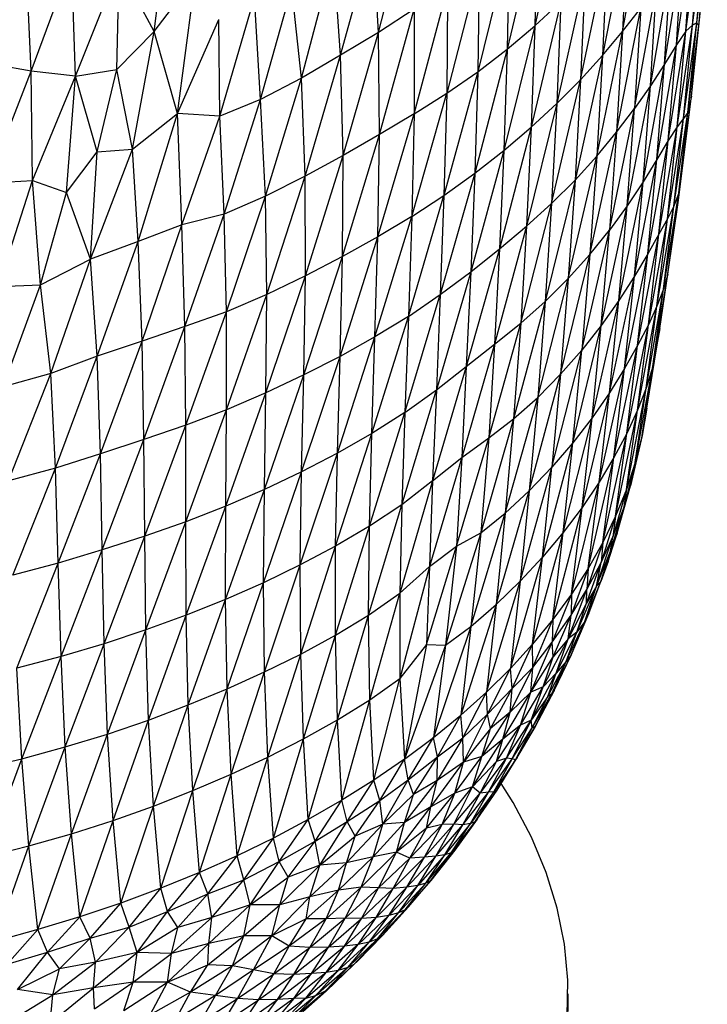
# Paper-space layout '_Isométrica' of a CAD drawing. Header units: millimetres. Extents: x -209 to 191, y -221 to 466.
# Tile 7 of 15: x 34 to 98, y -165 to -74. Entities that reach past the tile are written whole.
import ezdxf

# ---------------------------------------------------------------- set-up
doc = ezdxf.new("R2010")
doc.units = ezdxf.units.MM

psp = doc.layouts.new('_Isométrica')

# ---------------------------------------------------------------- linework, layer by layer
at = {"color": 7, "linetype": 'Continuous', "lineweight": 25}
for p, q in [((84.345, -63.002), (81.717, -74.797)), ((67.292, -75.441), (70.27, -63.659)), ((89.813, -75.325), (91.932, -63.702)), ((46.588, -75.326), (47.918, -64.698)), ((81.931, -65.241), (79.164, -76.958)), ((81.931, -65.241), (81.717, -74.797)), ((90.251, -65.835), (87.963, -77.552)), ((90.251, -65.835), (89.813, -75.325)), ((94.774, -76.565), (96.298, -66.322)), ((95.64, -75.299), (96.97, -65.733)), ((95.64, -75.299), (96.298, -66.322)), ((96.259, -74.735), (96.97, -65.733)), ((96.259, -74.735), (97.408, -65.91)), ((96.663, -74.526), (97.408, -65.91)), ((63.799, -77.53), (66.781, -66.549)), ((67.292, -75.441), (66.781, -66.549)), ((96.663, -74.526), (97.621, -66.56)), ((96.84, -74.79), (97.621, -66.56)), ((79.341, -67.425), (76.449, -79.042)), ((79.341, -67.425), (79.164, -76.958)), ((85.935, -79.782), (88.38, -68.086)), ((88.38, -68.086), (87.963, -77.552)), ((93.673, -78.351), (95.366, -67.815)), ((94.774, -76.565), (95.366, -67.815)), ((35.248, -78.99), (34.781, -68.569)), ((35.248, -78.99), (38.974, -68.985)), ((39.342, -79.446), (38.974, -68.985)), ((60.182, -79.632), (63.151, -68.356)), ((63.799, -77.53), (63.151, -68.356)), ((39.342, -79.446), (43.364, -69.304)), ((43.139, -78.827), (43.364, -69.304)), ((46.588, -75.326), (43.364, -69.304)), ((76.578, -69.478), (73.582, -81.014)), ((76.578, -69.478), (76.449, -79.042)), ((92.376, -80.356), (94.229, -69.567)), ((93.673, -78.351), (94.229, -69.567)), ((96.167, -81.309), (97.457, -69.061)), ((96.84, -74.79), (97.457, -69.061)), ((46.588, -75.326), (50.4, -70.335)), ((48.748, -82.904), (50.4, -70.335)), ((86.331, -70.353), (83.741, -81.984)), ((86.331, -70.353), (85.935, -79.782)), ((56.419, -81.623), (59.296, -71.28)), ((60.182, -79.632), (59.296, -71.28)), ((70.569, -82.926), (73.659, -71.33)), ((73.659, -71.33), (73.582, -81.014)), ((90.903, -82.437), (92.946, -71.259)), ((92.376, -80.356), (92.946, -71.259)), ((52.659, -83.14), (55.866, -72.179)), ((56.419, -81.623), (55.866, -72.179)), ((84.107, -72.592), (81.379, -84.154)), ((81.717, -74.797), (84.107, -72.592)), ((84.107, -72.592), (83.741, -81.984)), ((70.581, -73.261), (67.292, -75.441)), ((67.388, -84.848), (70.581, -73.261)), ((70.581, -73.261), (70.569, -82.926)), ((89.253, -84.614), (91.478, -73.191)), ((89.813, -75.325), (91.478, -73.191)), ((91.478, -73.191), (90.903, -82.437)), ((48.748, -82.904), (52.547, -74.223)), ((52.659, -83.14), (52.547, -74.223)), ((43.139, -78.827), (46.588, -75.326)), ((44.584, -86.191), (46.588, -75.326)), ((48.748, -82.904), (46.588, -75.326)), ((81.717, -74.797), (78.85, -86.302)), ((79.164, -76.958), (81.717, -74.797)), ((81.717, -74.797), (81.379, -84.154)), ((87.419, -86.837), (89.813, -75.325)), ((87.963, -77.552), (89.813, -75.325)), ((89.813, -75.325), (89.253, -84.614)), ((94.022, -85.388), (95.64, -75.299)), ((95.64, -75.299), (94.774, -76.565)), ((94.845, -84.126), (96.259, -74.735)), ((94.845, -84.126), (95.64, -75.299)), ((95.439, -83.359), (96.663, -74.526)), ((95.439, -83.359), (96.259, -74.735)), ((96.259, -74.735), (95.64, -75.299)), ((95.832, -82.798), (96.663, -74.526)), ((95.832, -82.798), (96.84, -74.79)), ((96.167, -81.309), (96.84, -74.79)), ((96.663, -74.526), (96.259, -74.735)), ((96.84, -74.79), (96.663, -74.526)), ((67.292, -75.441), (63.799, -77.53)), ((64.038, -86.761), (67.292, -75.441)), ((67.388, -84.848), (67.292, -75.441)), ((79.164, -76.958), (76.164, -88.416)), ((76.449, -79.042), (79.164, -76.958)), ((79.164, -76.958), (78.85, -86.302)), ((92.965, -87.14), (94.774, -76.565)), ((94.774, -76.565), (93.673, -78.351)), ((94.022, -85.388), (94.774, -76.565)), ((63.799, -77.53), (60.182, -79.632)), ((60.525, -88.672), (63.799, -77.53)), ((64.038, -86.761), (63.799, -77.53)), ((87.963, -77.552), (85.419, -89.045)), ((85.935, -79.782), (87.963, -77.552)), ((87.963, -77.552), (87.419, -86.837)), ((31.236, -89.319), (35.248, -78.99)), ((35.248, -78.99), (31.3, -78.299)), ((39.342, -79.446), (35.248, -78.99)), ((35.365, -89.077), (35.248, -78.99)), ((39.342, -79.446), (43.139, -78.827)), ((41.343, -86.432), (43.139, -78.827)), ((44.584, -86.191), (43.139, -78.827)), ((76.449, -79.042), (73.331, -90.462)), ((73.582, -81.014), (76.449, -79.042)), ((76.449, -79.042), (76.164, -88.416)), ((91.694, -89.213), (93.673, -78.351)), ((93.673, -78.351), (92.376, -80.356)), ((92.965, -87.14), (93.673, -78.351)), ((35.365, -89.077), (39.342, -79.446)), ((38.516, -90.194), (39.342, -79.446)), ((41.343, -86.432), (39.342, -79.446)), ((60.182, -79.632), (56.419, -81.623)), ((56.86, -90.524), (60.182, -79.632)), ((60.525, -88.672), (60.182, -79.632)), ((83.259, -91.19), (85.935, -79.782)), ((83.741, -81.984), (85.935, -79.782)), ((85.935, -79.782), (85.419, -89.045)), ((90.228, -91.42), (92.376, -80.356)), ((92.376, -80.356), (90.903, -82.437)), ((91.694, -89.213), (92.376, -80.356)), ((56.419, -81.623), (52.659, -83.14)), ((53.05, -92.176), (56.419, -81.623)), ((56.86, -90.524), (56.419, -81.623)), ((70.354, -92.416), (73.582, -81.014)), ((70.569, -82.926), (73.582, -81.014)), ((73.582, -81.014), (73.331, -90.462)), ((94.969, -90.893), (96.167, -81.309)), ((94.982, -90.228), (96.167, -81.309)), ((96.167, -81.309), (95.832, -82.798)), ((83.741, -81.984), (80.94, -93.288)), ((81.379, -84.154), (83.741, -81.984)), ((83.741, -81.984), (83.259, -91.19)), ((88.584, -93.663), (90.903, -82.437)), ((89.253, -84.614), (90.903, -82.437)), ((90.228, -91.42), (90.903, -82.437)), ((44.584, -86.191), (48.748, -82.904)), ((45.135, -94.721), (48.748, -82.904)), ((52.659, -83.14), (48.748, -82.904)), ((49.156, -93.174), (48.748, -82.904)), ((49.156, -93.174), (52.659, -83.14)), ((53.05, -92.176), (52.659, -83.14)), ((67.233, -94.288), (70.569, -82.926)), ((70.569, -82.926), (67.388, -84.848)), ((70.569, -82.926), (70.354, -92.416)), ((93.951, -92.622), (95.439, -83.359)), ((94.548, -91.462), (95.832, -82.798)), ((94.548, -91.462), (95.439, -83.359)), ((95.439, -83.359), (94.845, -84.126)), ((94.982, -90.228), (95.832, -82.798)), ((95.832, -82.798), (95.439, -83.359)), ((81.379, -84.154), (78.452, -95.388)), ((78.85, -86.302), (81.379, -84.154)), ((81.379, -84.154), (80.94, -93.288)), ((93.149, -94.046), (94.845, -84.126)), ((93.951, -92.622), (94.845, -84.126)), ((94.845, -84.126), (94.022, -85.388)), ((63.964, -96.096), (67.388, -84.848)), ((67.388, -84.848), (64.038, -86.761)), ((67.233, -94.288), (67.388, -84.848)), ((86.773, -95.911), (89.253, -84.614)), ((87.419, -86.837), (89.253, -84.614)), ((89.253, -84.614), (88.584, -93.663)), ((92.131, -95.835), (94.022, -85.388)), ((94.022, -85.388), (92.965, -87.14)), ((93.149, -94.046), (94.022, -85.388)), ((40.722, -96.329), (44.584, -86.191)), ((41.343, -86.432), (44.584, -86.191)), ((45.135, -94.721), (44.584, -86.191)), ((78.85, -86.302), (75.799, -97.507)), ((76.164, -88.416), (78.85, -86.302)), ((78.85, -86.302), (78.452, -95.388)), ((38.516, -90.194), (41.343, -86.432)), ((40.722, -96.329), (41.343, -86.432)), ((64.038, -86.761), (60.525, -88.672)), ((60.551, -97.868), (64.038, -86.761)), ((63.964, -96.096), (64.038, -86.761)), ((84.795, -98.119), (87.419, -86.837)), ((85.419, -89.045), (87.419, -86.837)), ((87.419, -86.837), (86.773, -95.911)), ((90.893, -97.918), (92.965, -87.14)), ((92.965, -87.14), (91.694, -89.213)), ((92.131, -95.835), (92.965, -87.14)), ((60.525, -88.672), (56.86, -90.524)), ((56.983, -99.592), (60.525, -88.672)), ((60.551, -97.868), (60.525, -88.672)), ((76.164, -88.416), (72.993, -99.605)), ((73.331, -90.462), (76.164, -88.416)), ((76.164, -88.416), (75.799, -97.507)), ((31.236, -89.319), (35.365, -89.077)), ((32.21, -98.871), (35.365, -89.077)), ((35.365, -89.077), (38.516, -90.194)), ((36.121, -98.723), (35.365, -89.077)), ((85.419, -89.045), (82.671, -100.24)), ((83.259, -91.19), (85.419, -89.045)), ((85.419, -89.045), (84.795, -98.119)), ((89.454, -100.165), (91.694, -89.213)), ((91.694, -89.213), (90.228, -91.42)), ((90.893, -97.918), (91.694, -89.213)), ((36.121, -98.723), (38.516, -90.194)), ((40.722, -96.329), (38.516, -90.194)), ((56.86, -90.524), (53.05, -92.176)), ((53.27, -101.203), (56.86, -90.524)), ((56.983, -99.592), (56.86, -90.524)), ((70.046, -101.617), (73.331, -90.462)), ((70.354, -92.416), (73.331, -90.462)), ((73.331, -90.462), (72.993, -99.605)), ((93.582, -99.114), (94.982, -90.228)), ((93.972, -97.718), (94.982, -90.228)), ((94.982, -90.228), (94.548, -91.462)), ((94.969, -90.893), (94.982, -90.228)), ((80.409, -102.233), (83.259, -91.19)), ((80.94, -93.288), (83.259, -91.19)), ((83.259, -91.19), (82.671, -100.24)), ((87.827, -102.455), (90.228, -91.42)), ((90.228, -91.42), (88.584, -93.663)), ((89.454, -100.165), (90.228, -91.42)), ((92.979, -100.693), (94.548, -91.462)), ((93.254, -102.749), (94.969, -90.893)), ((93.582, -99.114), (94.548, -91.462)), ((94.548, -91.462), (93.951, -92.622)), ((93.972, -97.718), (94.969, -90.893)), ((53.05, -92.176), (49.156, -93.174)), ((49.432, -102.558), (53.05, -92.176)), ((53.27, -101.203), (53.05, -92.176)), ((66.965, -103.515), (70.354, -92.416)), ((70.354, -92.416), (67.233, -94.288)), ((70.354, -92.416), (70.046, -101.617)), ((92.191, -102.389), (93.951, -92.622)), ((92.979, -100.693), (93.951, -92.622)), ((93.951, -92.622), (93.149, -94.046)), ((49.156, -93.174), (45.135, -94.721)), ((45.482, -103.895), (49.156, -93.174)), ((49.432, -102.558), (49.156, -93.174)), ((80.94, -93.288), (77.988, -104.197)), ((78.452, -95.388), (80.94, -93.288)), ((80.94, -93.288), (80.409, -102.233)), ((63.746, -105.312), (67.233, -94.288)), ((67.233, -94.288), (63.964, -96.096)), ((66.965, -103.515), (67.233, -94.288)), ((86.033, -104.733), (88.584, -93.663)), ((86.773, -95.911), (88.584, -93.663)), ((87.827, -102.455), (88.584, -93.663)), ((91.196, -104.298), (93.149, -94.046)), ((93.149, -94.046), (92.131, -95.835)), ((92.191, -102.389), (93.149, -94.046)), ((45.135, -94.721), (40.722, -96.329)), ((41.353, -105.277), (45.135, -94.721)), ((45.482, -103.895), (45.135, -94.721)), ((78.452, -95.388), (75.391, -106.259)), ((75.799, -97.507), (78.452, -95.388)), ((78.452, -95.388), (77.988, -104.197)), ((60.393, -107.029), (63.964, -96.096)), ((63.964, -96.096), (60.551, -97.868)), ((63.746, -105.312), (63.964, -96.096)), ((84.074, -106.962), (86.773, -95.911)), ((84.795, -98.119), (86.773, -95.911)), ((86.773, -95.911), (86.033, -104.733)), ((89.991, -106.418), (92.131, -95.835)), ((92.131, -95.835), (90.893, -97.918)), ((91.196, -104.298), (92.131, -95.835)), ((36.121, -98.723), (40.722, -96.329)), ((37.052, -106.883), (40.722, -96.329)), ((41.353, -105.277), (40.722, -96.329)), ((56.903, -108.678), (60.551, -97.868)), ((60.551, -97.868), (56.983, -99.592)), ((60.393, -107.029), (60.551, -97.868)), ((75.799, -97.507), (72.626, -108.399)), ((72.993, -99.605), (75.799, -97.507)), ((75.799, -97.507), (75.391, -106.259)), ((81.976, -109.106), (84.795, -98.119)), ((82.671, -100.24), (84.795, -98.119)), ((84.795, -98.119), (84.074, -106.962)), ((88.584, -108.675), (90.893, -97.918)), ((90.893, -97.918), (89.454, -100.165)), ((89.991, -106.418), (90.893, -97.918)), ((92.588, -106.234), (93.972, -97.718)), ((93.254, -102.749), (93.972, -97.718)), ((93.972, -97.718), (93.582, -99.114)), ((32.21, -98.871), (36.121, -98.723)), ((32.663, -108.128), (36.121, -98.723)), ((37.052, -106.883), (36.121, -98.723)), ((56.983, -99.592), (53.27, -101.203)), ((53.275, -110.235), (56.983, -99.592)), ((56.903, -108.678), (56.983, -99.592)), ((69.722, -110.487), (72.993, -99.605)), ((70.046, -101.617), (72.993, -99.605)), ((72.993, -99.605), (72.626, -108.399)), ((91.977, -108.25), (93.582, -99.114)), ((92.588, -106.234), (93.582, -99.114)), ((93.582, -99.114), (92.979, -100.693)), ((82.671, -100.24), (79.759, -111.088)), ((80.409, -102.233), (82.671, -100.24)), ((82.671, -100.24), (81.976, -109.106)), ((86.989, -110.983), (89.454, -100.165)), ((89.454, -100.165), (87.827, -102.455)), ((88.584, -108.675), (89.454, -100.165)), ((91.181, -110.288), (92.979, -100.693)), ((91.977, -108.25), (92.979, -100.693)), ((92.979, -100.693), (92.191, -102.389)), ((53.27, -101.203), (49.432, -102.558)), ((49.524, -111.659), (53.27, -101.203)), ((53.275, -110.235), (53.27, -101.203)), ((66.679, -112.425), (70.046, -101.617)), ((70.046, -101.617), (66.965, -103.515)), ((70.046, -101.617), (69.722, -110.487)), ((49.432, -102.558), (45.482, -103.895)), ((45.655, -112.996), (49.432, -102.558)), ((49.524, -111.659), (49.432, -102.558)), ((77.455, -112.822), (80.409, -102.233)), ((77.988, -104.197), (80.409, -102.233)), ((80.409, -102.233), (79.759, -111.088)), ((85.219, -113.282), (87.827, -102.455)), ((87.827, -102.455), (86.033, -104.733)), ((86.989, -110.983), (87.827, -102.455)), ((90.195, -112.413), (92.191, -102.389)), ((91.181, -110.288), (92.191, -102.389)), ((92.191, -102.389), (91.196, -104.298)), ((63.505, -114.243), (66.965, -103.515)), ((66.965, -103.515), (63.746, -105.312)), ((66.679, -112.425), (66.965, -103.515)), ((91.598, -112.617), (93.254, -102.749)), ((92.041, -110.104), (93.254, -102.749)), ((93.254, -102.749), (92.588, -106.234)), ((45.482, -103.895), (41.353, -105.277)), ((41.647, -114.293), (45.482, -103.895)), ((45.655, -112.996), (45.482, -103.895)), ((77.988, -104.197), (74.975, -114.653)), ((75.391, -106.259), (77.988, -104.197)), ((77.988, -104.197), (77.455, -112.822)), ((89.013, -114.635), (91.196, -104.298)), ((91.196, -104.298), (89.991, -106.418)), ((90.195, -112.413), (91.196, -104.298)), ((41.353, -105.277), (37.052, -106.883)), ((37.486, -115.619), (41.353, -105.277)), ((41.647, -114.293), (41.353, -105.277)), ((60.193, -115.958), (63.746, -105.312)), ((63.746, -105.312), (60.393, -107.029)), ((63.505, -114.243), (63.746, -105.312)), ((83.284, -115.539), (86.033, -104.733)), ((84.074, -106.962), (86.033, -104.733)), ((85.219, -113.282), (86.033, -104.733)), ((75.391, -106.259), (72.287, -116.795)), ((72.626, -108.399), (75.391, -106.259)), ((75.391, -106.259), (74.975, -114.653)), ((90.969, -115.117), (92.588, -106.234)), ((91.598, -112.617), (92.588, -106.234)), ((92.588, -106.234), (91.977, -108.25)), ((37.052, -106.883), (32.663, -108.128)), ((33.17, -116.809), (37.052, -106.883)), ((37.486, -115.619), (37.052, -106.883)), ((56.76, -117.589), (60.393, -107.029)), ((60.393, -107.029), (56.903, -108.678)), ((60.193, -115.958), (60.393, -107.029)), ((81.198, -117.725), (84.074, -106.962)), ((81.976, -109.106), (84.074, -106.962)), ((84.074, -106.962), (83.284, -115.539)), ((87.639, -116.929), (89.991, -106.418)), ((89.991, -106.418), (88.584, -108.675)), ((89.013, -114.635), (89.991, -106.418)), ((53.2, -119.129), (56.903, -108.678)), ((56.903, -108.678), (53.275, -110.235)), ((56.76, -117.589), (56.903, -108.678)), ((69.444, -119.006), (72.626, -108.399)), ((69.722, -110.487), (72.626, -108.399)), ((72.626, -108.399), (72.287, -116.795)), ((86.077, -119.249), (88.584, -108.675)), ((88.584, -108.675), (86.989, -110.983)), ((87.639, -116.929), (88.584, -108.675)), ((90.154, -117.599), (91.977, -108.25)), ((90.969, -115.117), (91.977, -108.25)), ((91.977, -108.25), (91.181, -110.288)), ((78.99, -119.791), (81.976, -109.106)), ((79.759, -111.088), (81.976, -109.106)), ((81.976, -109.106), (81.198, -117.725)), ((49.521, -120.565), (53.275, -110.235)), ((53.275, -110.235), (49.524, -111.659)), ((53.2, -119.129), (53.275, -110.235)), ((66.463, -120.993), (69.722, -110.487)), ((69.722, -110.487), (66.679, -112.425)), ((69.722, -110.487), (69.444, -119.006)), ((89.157, -120.059), (91.181, -110.288)), ((90.154, -117.599), (91.181, -110.288)), ((91.181, -110.288), (90.195, -112.413)), ((92.041, -110.104), (91.598, -112.617)), ((49.524, -111.659), (45.655, -112.996)), ((45.725, -121.908), (49.524, -111.659)), ((49.521, -120.565), (49.524, -111.659)), ((79.759, -111.088), (76.716, -121.609)), ((77.455, -112.822), (79.759, -111.088)), ((79.759, -111.088), (78.99, -119.791)), ((84.337, -121.558), (86.989, -110.983)), ((86.989, -110.983), (85.219, -113.282)), ((86.077, -119.249), (86.989, -110.983)), ((63.337, -122.828), (66.679, -112.425)), ((66.679, -112.425), (63.505, -114.243)), ((66.463, -120.993), (66.679, -112.425)), ((87.982, -122.494), (90.195, -112.413)), ((90.195, -112.413), (89.013, -114.635)), ((89.157, -120.059), (90.195, -112.413)), ((91.598, -112.617), (90.548, -117.25)), ((91.598, -112.617), (90.969, -115.117)), ((91.598, -112.617), (91.134, -114.718)), ((45.655, -112.996), (41.647, -114.293)), ((41.805, -123.178), (45.655, -112.996)), ((45.725, -121.908), (45.655, -112.996)), ((74.499, -122.821), (77.455, -112.822)), ((74.975, -114.653), (77.455, -112.822)), ((77.455, -112.822), (76.716, -121.609)), ((82.429, -123.832), (85.219, -113.282)), ((85.219, -113.282), (83.284, -115.539)), ((84.337, -121.558), (85.219, -113.282)), ((41.647, -114.293), (37.486, -115.619)), ((37.752, -124.396), (41.647, -114.293)), ((41.805, -123.178), (41.647, -114.293)), ((60.077, -124.558), (63.505, -114.243)), ((63.505, -114.243), (60.193, -115.958)), ((63.337, -122.828), (63.505, -114.243)), ((74.975, -114.653), (71.996, -124.701)), ((72.287, -116.795), (74.975, -114.653)), ((74.975, -114.653), (74.499, -122.821)), ((86.626, -124.896), (89.013, -114.635)), ((89.013, -114.635), (87.639, -116.929)), ((87.982, -122.494), (89.013, -114.635)), ((90.969, -115.117), (89.878, -119.392)), ((90.969, -115.117), (90.154, -117.599)), ((90.548, -117.25), (91.134, -114.718)), ((90.969, -115.117), (90.548, -117.25)), ((37.486, -115.619), (33.17, -116.809)), ((33.546, -125.502), (37.486, -115.619)), ((37.752, -124.396), (37.486, -115.619)), ((56.685, -126.195), (60.193, -115.958)), ((60.193, -115.958), (56.76, -117.589)), ((60.077, -124.558), (60.193, -115.958)), ((80.36, -126.053), (83.284, -115.539)), ((81.198, -117.725), (83.284, -115.539)), ((82.429, -123.832), (83.284, -115.539)), ((72.287, -116.795), (69.273, -127.174)), ((72.287, -116.795), (69.444, -119.006)), ((72.287, -116.795), (71.996, -124.701)), ((85.091, -127.261), (87.639, -116.929)), ((87.639, -116.929), (86.077, -119.249)), ((86.626, -124.896), (87.639, -116.929)), ((53.178, -127.744), (56.76, -117.589)), ((56.76, -117.589), (53.2, -119.129)), ((56.685, -126.195), (56.76, -117.589)), ((78.142, -128.201), (81.198, -117.725)), ((78.99, -119.791), (81.198, -117.725)), ((81.198, -117.725), (80.36, -126.053)), ((90.154, -117.599), (88.904, -121.976)), ((90.154, -117.599), (89.157, -120.059)), ((89.321, -121.622), (90.548, -117.25)), ((89.878, -119.392), (90.548, -117.25)), ((90.154, -117.599), (89.878, -119.392)), ((66.383, -129.194), (69.444, -119.006)), ((69.444, -119.006), (66.463, -120.993)), ((69.444, -119.006), (69.273, -127.174)), ((53.2, -119.129), (49.521, -120.565)), ((49.555, -129.196), (53.2, -119.129)), ((53.178, -127.744), (53.2, -119.129)), ((75.819, -130.229), (78.99, -119.791)), ((76.716, -121.609), (78.99, -119.791)), ((78.99, -119.791), (78.142, -128.201)), ((83.386, -129.588), (86.077, -119.249)), ((86.077, -119.249), (84.337, -121.558)), ((85.091, -127.261), (86.077, -119.249)), ((88.689, -123.284), (89.878, -119.392)), ((88.904, -121.976), (89.878, -119.392)), ((89.321, -121.622), (89.878, -119.392)), ((49.521, -120.565), (45.725, -121.908)), ((45.822, -130.558), (49.521, -120.565)), ((49.555, -129.196), (49.521, -120.565)), ((89.157, -120.059), (87.837, -124.321)), ((89.157, -120.059), (87.982, -122.494)), ((89.157, -120.059), (88.904, -121.976)), ((63.326, -131.039), (66.463, -120.993)), ((66.463, -120.993), (63.337, -122.828)), ((66.383, -129.194), (66.463, -120.993)), ((76.716, -121.609), (73.479, -131.962)), ((74.499, -122.821), (76.716, -121.609)), ((76.716, -121.609), (75.819, -130.229)), ((81.506, -131.869), (84.337, -121.558)), ((84.337, -121.558), (82.429, -123.832)), ((83.386, -129.588), (84.337, -121.558)), ((87.807, -126.071), (89.321, -121.622)), ((88.468, -124.25), (89.321, -121.622)), ((89.321, -121.622), (88.689, -123.284)), ((45.725, -121.908), (41.805, -123.178)), ((41.976, -131.828), (45.725, -121.908)), ((45.822, -130.558), (45.725, -121.908)), ((87.982, -122.494), (86.5, -126.827)), ((87.982, -122.494), (86.626, -124.896)), ((87.412, -126.528), (88.904, -121.976)), ((87.837, -124.321), (88.904, -121.976)), ((87.982, -122.494), (87.837, -124.321)), ((88.689, -123.284), (88.904, -121.976)), ((41.805, -123.178), (37.752, -124.396)), ((38.011, -133.013), (41.805, -123.178)), ((41.976, -131.828), (41.805, -123.178)), ((63.337, -122.828), (60.077, -124.558)), ((60.118, -132.779), (63.337, -122.828)), ((63.326, -131.039), (63.337, -122.828)), ((71.724, -131.912), (74.499, -122.821)), ((71.996, -124.701), (74.499, -122.821)), ((74.499, -122.821), (73.479, -131.962)), ((87.412, -126.528), (88.689, -123.284)), ((87.807, -126.071), (88.689, -123.284)), ((37.752, -124.396), (33.546, -125.502)), ((33.915, -134.086), (37.752, -124.396)), ((38.011, -133.013), (37.752, -124.396)), ((79.461, -134.103), (82.429, -123.832)), ((82.429, -123.832), (80.36, -126.053)), ((81.506, -131.869), (82.429, -123.832)), ((86.463, -128.072), (87.837, -124.321)), ((86.5, -126.827), (87.837, -124.321)), ((87.412, -126.528), (87.837, -124.321)), ((88.468, -124.25), (87.807, -126.071)), ((60.077, -124.558), (56.685, -126.195)), ((56.781, -134.434), (60.077, -124.558)), ((60.118, -132.779), (60.077, -124.558)), ((71.996, -124.701), (69.255, -135.048)), ((71.996, -124.701), (69.273, -127.174)), ((71.996, -124.701), (71.724, -131.912)), ((86.626, -124.896), (85.05, -129.192)), ((86.626, -124.896), (85.091, -127.261)), ((86.626, -124.896), (86.5, -126.827)), ((56.685, -126.195), (53.178, -127.744)), ((53.321, -136.001), (56.685, -126.195)), ((56.781, -134.434), (56.685, -126.195)), ((77.255, -136.285), (80.36, -126.053)), ((78.142, -128.201), (80.36, -126.053)), ((80.36, -126.053), (79.461, -134.103)), ((86.312, -129.789), (87.807, -126.071)), ((86.708, -129.034), (87.807, -126.071)), ((87.807, -126.071), (87.412, -126.528)), ((66.383, -129.194), (69.273, -127.174)), ((66.502, -137.019), (69.273, -127.174)), ((69.273, -127.174), (69.255, -135.048)), ((84.773, -131.363), (86.5, -126.827)), ((85.05, -129.192), (86.5, -126.827)), ((85.593, -130.761), (87.412, -126.528)), ((86.312, -129.789), (87.412, -126.528)), ((87.412, -126.528), (86.463, -128.072)), ((86.463, -128.072), (86.5, -126.827)), ((53.178, -127.744), (49.555, -129.196)), ((49.748, -137.478), (53.178, -127.744)), ((53.321, -136.001), (53.178, -127.744)), ((85.091, -127.261), (83.319, -131.694)), ((85.091, -127.261), (83.386, -129.588)), ((86.463, -128.072), (84.773, -131.363)), ((85.091, -127.261), (85.05, -129.192)), ((85.593, -130.761), (86.463, -128.072)), ((78.142, -128.201), (74.884, -138.408)), ((75.819, -130.229), (78.142, -128.201)), ((78.142, -128.201), (77.255, -136.285)), ((49.555, -129.196), (45.822, -130.558)), ((46.071, -138.866), (49.555, -129.196)), ((49.748, -137.478), (49.555, -129.196)), ((63.326, -131.039), (66.383, -129.194)), ((63.523, -138.853), (66.383, -129.194)), ((66.502, -137.019), (66.383, -129.194)), ((83.386, -129.588), (81.506, -131.869)), ((81.518, -134.013), (83.386, -129.588)), ((83.319, -131.694), (85.05, -129.192)), ((83.386, -129.588), (83.319, -131.694)), ((83.406, -133.022), (85.05, -129.192)), ((84.598, -133.48), (86.312, -129.789)), ((84.773, -131.363), (85.05, -129.192)), ((85.051, -132.887), (86.708, -129.034)), ((85.051, -132.887), (86.312, -129.789)), ((86.312, -129.789), (85.593, -130.761)), ((86.708, -129.034), (86.312, -129.789)), ((45.822, -130.558), (41.976, -131.828)), ((42.284, -140.159), (45.822, -130.558)), ((46.071, -138.866), (45.822, -130.558)), ((75.819, -130.229), (72.363, -140.474)), ((73.479, -131.962), (75.819, -130.229)), ((75.819, -130.229), (74.884, -138.408)), ((83.683, -134.541), (85.593, -130.761)), ((84.598, -133.48), (85.593, -130.761)), ((85.593, -130.761), (84.773, -131.363)), ((60.118, -132.779), (63.326, -131.039)), ((60.375, -140.605), (63.326, -131.039)), ((63.523, -138.853), (63.326, -131.039)), ((81.348, -136.281), (83.319, -131.694)), ((81.518, -134.013), (83.319, -131.694)), ((82.494, -135.796), (84.773, -131.363)), ((83.406, -133.022), (83.319, -131.694)), ((84.773, -131.363), (83.406, -133.022)), ((83.683, -134.541), (84.773, -131.363)), ((41.976, -131.828), (38.011, -133.013)), ((38.394, -141.356), (41.976, -131.828)), ((42.284, -140.159), (41.976, -131.828)), ((71.724, -131.912), (69.255, -135.048)), ((71.724, -131.912), (69.688, -142.473)), ((73.479, -131.962), (69.688, -142.473)), ((71.724, -131.912), (73.479, -131.962)), ((73.479, -131.962), (72.363, -140.474)), ((81.506, -131.869), (79.461, -134.103)), ((79.612, -135.961), (81.506, -131.869)), ((81.518, -134.013), (81.506, -131.869)), ((38.011, -133.013), (33.915, -134.086)), ((34.389, -142.443), (38.011, -133.013)), ((38.394, -141.356), (38.011, -133.013)), ((56.781, -134.434), (60.118, -132.779)), ((57.094, -142.281), (60.118, -132.779)), ((60.375, -140.605), (60.118, -132.779)), ((81.348, -136.281), (83.406, -133.022)), ((82.494, -135.796), (83.406, -133.022)), ((82.898, -136.702), (84.598, -133.48)), ((83.295, -136.435), (85.051, -132.887)), ((83.295, -136.435), (84.598, -133.48)), ((83.502, -136.146), (85.051, -132.887)), ((84.598, -133.48), (83.683, -134.541)), ((85.051, -132.887), (84.598, -133.48)), ((34.389, -142.443), (33.915, -134.086)), ((53.321, -136.001), (56.781, -134.434)), ((53.688, -143.875), (56.781, -134.434)), ((57.094, -142.281), (56.781, -134.434)), ((79.461, -134.103), (77.255, -136.285)), ((77.342, -138.336), (79.461, -134.103)), ((79.436, -138.129), (81.518, -134.013)), ((79.612, -135.961), (79.461, -134.103)), ((79.612, -135.961), (81.518, -134.013)), ((81.348, -136.281), (81.518, -134.013)), ((66.502, -137.019), (69.255, -135.048)), ((66.872, -144.407), (69.255, -135.048)), ((69.255, -135.048), (69.688, -142.473)), ((81.371, -138.882), (83.683, -134.541)), ((83.683, -134.541), (82.494, -135.796)), ((82.898, -136.702), (83.683, -134.541)), ((49.748, -137.478), (53.321, -136.001)), ((50.169, -145.382), (53.321, -136.001)), ((53.688, -143.875), (53.321, -136.001)), ((77.342, -138.336), (79.612, -135.961)), ((77.631, -139.654), (79.612, -135.961)), ((78.768, -140.638), (81.348, -136.281)), ((79.436, -138.129), (79.612, -135.961)), ((81.348, -136.281), (79.436, -138.129)), ((80.395, -139.33), (82.494, -135.796)), ((80.395, -139.33), (81.348, -136.281)), ((82.494, -135.796), (81.348, -136.281)), ((81.371, -138.882), (82.494, -135.796)), ((83.502, -136.146), (81.754, -139.458)), ((83.502, -136.146), (83.295, -136.435)), ((63.523, -138.853), (66.502, -137.019)), ((63.912, -146.268), (66.502, -137.019)), ((66.872, -144.407), (66.502, -137.019)), ((74.884, -138.408), (77.255, -136.285)), ((75.082, -140.514), (77.255, -136.285)), ((77.342, -138.336), (77.255, -136.285)), ((82.898, -136.702), (81.371, -138.882)), ((81.477, -139.601), (83.295, -136.435)), ((81.477, -139.601), (82.898, -136.702)), ((81.754, -139.458), (83.295, -136.435)), ((83.295, -136.435), (82.898, -136.702)), ((46.071, -138.866), (49.748, -137.478)), ((46.54, -146.801), (49.748, -137.478)), ((50.169, -145.382), (49.748, -137.478)), ((42.284, -140.159), (46.071, -138.866)), ((42.81, -148.129), (46.071, -138.866)), ((46.54, -146.801), (46.071, -138.866)), ((60.375, -140.605), (63.523, -138.853)), ((60.818, -148.054), (63.523, -138.853)), ((63.912, -146.268), (63.523, -138.853)), ((72.363, -140.474), (74.884, -138.408)), ((72.727, -142.277), (74.884, -138.408)), ((75.082, -140.514), (74.884, -138.408)), ((75.082, -140.514), (77.342, -138.336)), ((75.119, -142.744), (77.342, -138.336)), ((76.827, -142.243), (79.436, -138.129)), ((77.631, -139.654), (77.342, -138.336)), ((79.436, -138.129), (77.631, -139.654)), ((78.768, -140.638), (79.436, -138.129)), ((79.088, -142.398), (81.371, -138.882)), ((79.621, -142.444), (81.371, -138.882)), ((81.371, -138.882), (80.395, -139.33)), ((81.477, -139.601), (81.371, -138.882)), ((77.631, -139.654), (75.119, -142.744)), ((76.827, -142.243), (77.631, -139.654)), ((78.178, -142.706), (80.395, -139.33)), ((80.395, -139.33), (78.768, -140.638)), ((79.088, -142.398), (80.395, -139.33)), ((79.621, -142.444), (81.477, -139.601)), ((81.754, -139.458), (79.915, -142.53)), ((79.915, -142.53), (81.477, -139.601)), ((80.097, -142.337), (81.754, -139.458)), ((81.754, -139.458), (81.477, -139.601)), ((38.394, -141.356), (42.284, -140.159)), ((38.975, -149.357), (42.284, -140.159)), ((42.81, -148.129), (42.284, -140.159)), ((57.094, -142.281), (60.375, -140.605)), ((57.594, -149.763), (60.375, -140.605)), ((60.818, -148.054), (60.375, -140.605)), ((69.688, -142.473), (72.363, -140.474)), ((70.032, -144.4), (72.363, -140.474)), ((72.727, -142.277), (72.363, -140.474)), ((75.082, -140.514), (72.701, -144.434)), ((72.727, -142.277), (75.082, -140.514)), ((75.119, -142.744), (75.082, -140.514)), ((75.976, -145.019), (78.768, -140.638)), ((78.768, -140.638), (76.827, -142.243)), ((78.178, -142.706), (78.768, -140.638)), ((34.389, -142.443), (38.394, -141.356)), ((35.047, -150.487), (38.394, -141.356)), ((38.975, -149.357), (38.394, -141.356)), ((30.272, -143.387), (34.389, -142.443)), ((31.026, -151.501), (34.389, -142.443)), ((35.047, -150.487), (34.389, -142.443)), ((53.688, -143.875), (57.094, -142.281)), ((54.243, -151.389), (57.094, -142.281)), ((57.594, -149.763), (57.094, -142.281)), ((69.688, -142.473), (66.872, -144.407)), ((67.407, -146.283), (69.688, -142.473)), ((70.032, -144.4), (69.688, -142.473)), ((70.032, -144.4), (72.727, -142.277)), ((70.518, -145.742), (72.727, -142.277)), ((72.701, -144.434), (72.727, -142.277)), ((74.335, -145.623), (76.827, -142.243)), ((76.827, -142.243), (75.119, -142.744)), ((75.976, -145.019), (76.827, -142.243)), ((76.658, -145.613), (79.088, -142.398)), ((77.438, -145.533), (79.088, -142.398)), ((77.438, -145.533), (79.621, -142.444)), ((77.938, -145.478), (79.621, -142.444)), ((79.915, -142.53), (77.938, -145.478)), ((79.088, -142.398), (78.178, -142.706)), ((78.227, -145.338), (80.097, -142.337)), ((78.227, -145.338), (79.915, -142.53)), ((79.621, -142.444), (79.088, -142.398)), ((79.915, -142.53), (79.621, -142.444)), ((80.097, -142.337), (79.915, -142.53)), ((72.131, -146.883), (75.119, -142.744)), ((75.119, -142.744), (72.701, -144.434)), ((74.335, -145.623), (75.119, -142.744)), ((78.178, -142.706), (75.976, -145.019)), ((76.658, -145.613), (78.178, -142.706)), ((50.169, -145.382), (53.688, -143.875)), ((50.78, -152.933), (53.688, -143.875)), ((54.243, -151.389), (53.688, -143.875)), ((66.872, -144.407), (63.912, -146.268)), ((64.412, -148.245), (66.872, -144.407)), ((67.407, -146.283), (66.872, -144.407)), ((67.407, -146.283), (70.032, -144.4)), ((67.696, -148.474), (70.032, -144.4)), ((72.701, -144.434), (69.704, -148.319)), ((70.518, -145.742), (70.032, -144.4)), ((72.701, -144.434), (70.518, -145.742)), ((72.131, -146.883), (72.701, -144.434)), ((73.152, -148.508), (75.976, -145.019)), ((74.229, -148.474), (75.976, -145.019)), ((75.976, -145.019), (74.335, -145.623)), ((76.658, -145.613), (75.976, -145.019)), ((76.203, -148.252), (78.227, -145.338)), ((76.405, -148.017), (78.227, -145.338)), ((78.227, -145.338), (77.938, -145.478)), ((46.54, -146.801), (50.169, -145.382)), ((47.202, -154.388), (50.169, -145.382)), ((50.78, -152.933), (50.169, -145.382)), ((63.912, -146.268), (60.818, -148.054)), ((61.436, -150.056), (63.912, -146.268)), ((64.412, -148.245), (63.912, -146.268)), ((67.696, -148.474), (70.518, -145.742)), ((69.704, -148.319), (70.518, -145.742)), ((71.715, -148.86), (74.335, -145.623)), ((74.335, -145.623), (72.131, -146.883)), ((73.152, -148.508), (74.335, -145.623)), ((74.229, -148.474), (76.658, -145.613)), ((75.075, -148.539), (77.438, -145.533)), ((75.075, -148.539), (76.658, -145.613)), ((77.938, -145.478), (75.765, -148.414)), ((75.765, -148.414), (77.438, -145.533)), ((76.203, -148.252), (77.938, -145.478)), ((77.438, -145.533), (76.658, -145.613)), ((77.938, -145.478), (77.438, -145.533)), ((42.81, -148.129), (46.54, -146.801)), ((43.526, -155.757), (46.54, -146.801)), ((47.202, -154.388), (46.54, -146.801)), ((64.412, -148.245), (67.407, -146.283)), ((65.141, -149.578), (67.407, -146.283)), ((67.696, -148.474), (67.407, -146.283)), ((68.96, -151.049), (72.131, -146.883)), ((72.131, -146.883), (69.704, -148.319)), ((71.715, -148.86), (72.131, -146.883)), ((60.818, -148.054), (57.594, -149.763)), ((58.116, -151.924), (60.818, -148.054)), ((61.436, -150.056), (60.818, -148.054)), ((76.405, -148.017), (74.336, -150.878)), ((76.405, -148.017), (76.203, -148.252)), ((38.975, -149.357), (42.81, -148.129)), ((39.745, -157.03), (42.81, -148.129)), ((43.526, -155.757), (42.81, -148.129)), ((61.436, -150.056), (64.412, -148.245)), ((61.881, -152.248), (64.412, -148.245)), ((64.351, -152.059), (67.696, -148.474)), ((65.141, -149.578), (64.412, -148.245)), ((67.696, -148.474), (65.141, -149.578)), ((69.704, -148.319), (66.784, -151.483)), ((66.784, -151.483), (67.696, -148.474)), ((69.704, -148.319), (67.696, -148.474)), ((68.96, -151.049), (69.704, -148.319)), ((71.715, -148.86), (68.96, -151.049)), ((70.175, -151.624), (73.152, -148.508)), ((70.175, -151.624), (71.715, -148.86)), ((71.521, -151.522), (74.229, -148.474)), ((71.521, -151.522), (73.152, -148.508)), ((73.152, -148.508), (71.715, -148.86)), ((72.573, -151.433), (74.229, -148.474)), ((72.573, -151.433), (75.075, -148.539)), ((74.229, -148.474), (73.152, -148.508)), ((75.765, -148.414), (73.413, -151.306)), ((73.413, -151.306), (75.075, -148.539)), ((74.007, -151.11), (76.203, -148.252)), ((74.007, -151.11), (75.765, -148.414)), ((75.075, -148.539), (74.229, -148.474)), ((74.336, -150.878), (76.203, -148.252)), ((75.765, -148.414), (75.075, -148.539)), ((76.203, -148.252), (75.765, -148.414)), ((35.047, -150.487), (38.975, -149.357)), ((35.876, -158.211), (38.975, -149.357)), ((39.745, -157.03), (38.975, -149.357)), ((57.594, -149.763), (54.243, -151.389)), ((54.88, -153.614), (57.594, -149.763)), ((58.116, -151.924), (57.594, -149.763)), ((61.881, -152.248), (65.141, -149.578)), ((64.351, -152.059), (65.141, -149.578)), ((31.026, -151.501), (35.047, -150.487)), ((31.925, -159.296), (35.047, -150.487)), ((35.876, -158.211), (35.047, -150.487)), ((58.116, -151.924), (61.436, -150.056)), ((58.957, -153.371), (61.436, -150.056)), ((61.881, -152.248), (61.436, -150.056)), ((54.243, -151.389), (50.78, -152.933)), ((51.535, -154.904), (54.243, -151.389)), ((54.88, -153.614), (54.243, -151.389)), ((66.784, -151.483), (63.597, -154.557)), ((66.784, -151.483), (64.351, -152.059)), ((68.96, -151.049), (65.698, -154.287)), ((65.698, -154.287), (66.784, -151.483)), ((68.96, -151.049), (66.784, -151.483)), ((67.276, -154.336), (68.96, -151.049)), ((67.276, -154.336), (70.175, -151.624)), ((68.658, -154.425), (71.521, -151.522)), ((68.658, -154.425), (70.175, -151.624)), ((70.175, -151.624), (68.96, -151.049)), ((69.907, -154.302), (72.573, -151.433)), ((69.907, -154.302), (71.521, -151.522)), ((71.521, -151.522), (70.175, -151.624)), ((73.413, -151.306), (70.904, -154.128)), ((70.904, -154.128), (72.573, -151.433)), ((72.573, -151.433), (71.521, -151.522)), ((71.648, -153.909), (74.007, -151.11)), ((71.648, -153.909), (73.413, -151.306)), ((74.336, -150.878), (72.115, -153.669)), ((72.115, -153.669), (74.007, -151.11)), ((73.413, -151.306), (72.573, -151.433)), ((74.007, -151.11), (73.413, -151.306)), ((74.336, -150.878), (74.007, -151.11)), ((54.88, -153.614), (58.116, -151.924)), ((55.447, -155.933), (58.116, -151.924)), ((58.957, -153.371), (58.116, -151.924)), ((58.189, -155.935), (61.881, -152.248)), ((61.881, -152.248), (58.957, -153.371)), ((60.96, -155.173), (64.351, -152.059)), ((60.96, -155.173), (61.881, -152.248)), ((64.351, -152.059), (61.881, -152.248)), ((63.597, -154.557), (64.351, -152.059)), ((50.78, -152.933), (47.202, -154.388)), ((47.835, -156.532), (50.78, -152.933)), ((51.535, -154.904), (50.78, -152.933)), ((55.447, -155.933), (58.957, -153.371)), ((58.189, -155.935), (58.957, -153.371)), ((47.202, -154.388), (43.526, -155.757)), ((44.302, -157.984), (47.202, -154.388)), ((47.835, -156.532), (47.202, -154.388)), ((51.535, -154.904), (54.88, -153.614)), ((51.925, -157.097), (54.88, -153.614)), ((55.447, -155.933), (54.88, -153.614)), ((65.698, -154.287), (62.449, -157.208)), ((65.698, -154.287), (63.597, -154.557)), ((64.215, -157.165), (65.698, -154.287)), ((64.215, -157.165), (67.276, -154.336)), ((67.276, -154.336), (65.698, -154.287)), ((65.724, -157.169), (67.276, -154.336)), ((65.724, -157.169), (68.658, -154.425)), ((67.081, -157.083), (69.907, -154.302)), ((67.081, -157.083), (68.658, -154.425)), ((68.658, -154.425), (67.276, -154.336)), ((70.904, -154.128), (68.23, -156.899)), ((68.23, -156.899), (69.907, -154.302)), ((69.907, -154.302), (68.658, -154.425)), ((69.126, -156.653), (71.648, -153.909)), ((69.126, -156.653), (70.904, -154.128)), ((72.115, -153.669), (69.743, -156.385)), ((69.743, -156.385), (71.648, -153.909)), ((70.904, -154.128), (69.907, -154.302)), ((70.067, -156.113), (72.115, -153.669)), ((71.648, -153.909), (70.904, -154.128)), ((72.115, -153.669), (71.648, -153.909)), ((47.835, -156.532), (51.535, -154.904)), ((48.785, -158.003), (51.535, -154.904)), ((51.925, -157.097), (51.535, -154.904)), ((57.458, -158.788), (60.96, -155.173)), ((60.96, -155.173), (58.189, -155.935)), ((63.597, -154.557), (60.624, -157.197)), ((60.624, -157.197), (60.96, -155.173)), ((63.597, -154.557), (60.96, -155.173)), ((62.449, -157.208), (63.597, -154.557)), ((43.526, -155.757), (39.745, -157.03)), ((40.686, -158.998), (43.526, -155.757)), ((44.302, -157.984), (43.526, -155.757)), ((51.64, -159.488), (55.447, -155.933)), ((55.447, -155.933), (51.925, -157.097)), ((54.874, -158.788), (55.447, -155.933)), ((54.874, -158.788), (58.189, -155.935)), ((58.189, -155.935), (55.447, -155.933)), ((57.458, -158.788), (58.189, -155.935)), ((67.669, -158.762), (70.067, -156.113)), ((70.067, -156.113), (69.743, -156.385)), ((39.745, -157.03), (35.876, -158.211)), ((36.758, -160.292), (39.745, -157.03)), ((40.686, -158.998), (39.745, -157.03)), ((44.302, -157.984), (47.835, -156.532)), ((45.027, -160.31), (47.835, -156.532)), ((48.785, -158.003), (47.835, -156.532)), ((48.191, -160.418), (51.925, -157.097)), ((51.925, -157.097), (48.785, -158.003)), ((51.64, -159.488), (51.925, -157.097)), ((60.95, -159.849), (64.215, -157.165)), ((64.215, -157.165), (62.449, -157.208)), ((62.679, -159.817), (64.215, -157.165)), ((62.679, -159.817), (65.724, -157.169)), ((64.144, -159.749), (67.081, -157.083)), ((64.144, -159.749), (65.724, -157.169)), ((65.724, -157.169), (64.215, -157.165)), ((68.23, -156.899), (65.405, -159.589)), ((65.405, -159.589), (67.081, -157.083)), ((67.081, -157.083), (65.724, -157.169)), ((66.421, -159.356), (69.126, -156.653)), ((66.421, -159.356), (68.23, -156.899)), ((68.23, -156.899), (67.081, -157.083)), ((69.743, -156.385), (67.184, -159.07)), ((67.184, -159.07), (69.126, -156.653)), ((67.669, -158.762), (69.743, -156.385)), ((69.126, -156.653), (68.23, -156.899)), ((69.743, -156.385), (69.126, -156.653)), ((40.686, -158.998), (44.302, -157.984)), ((41.191, -161.214), (44.302, -157.984)), ((45.027, -160.31), (44.302, -157.984)), ((48.785, -158.003), (45.027, -160.31)), ((48.191, -160.418), (48.785, -158.003)), ((60.624, -157.197), (57.458, -158.788)), ((59.061, -159.72), (60.624, -157.197)), ((62.449, -157.208), (59.061, -159.72)), ((62.449, -157.208), (60.624, -157.197)), ((60.95, -159.849), (62.449, -157.208)), ((35.876, -158.211), (31.925, -159.296)), ((33.044, -161.38), (35.876, -158.211)), ((36.758, -160.292), (35.876, -158.211)), ((51.538, -161.471), (54.874, -158.788)), ((54.874, -158.788), (51.64, -159.488)), ((53.809, -161.56), (54.874, -158.788)), ((57.458, -158.788), (53.809, -161.56)), ((57.458, -158.788), (54.874, -158.788)), ((55.766, -161.918), (57.458, -158.788)), ((59.061, -159.72), (57.458, -158.788)), ((65.021, -161.433), (67.669, -158.762)), ((65.389, -161.072), (67.669, -158.762)), ((67.669, -158.762), (67.184, -159.07)), ((36.758, -160.292), (40.686, -158.998)), ((37.856, -161.832), (40.686, -158.998)), ((41.191, -161.214), (40.686, -158.998)), ((47.832, -163.044), (51.64, -159.488)), ((51.64, -159.488), (48.191, -160.418)), ((51.538, -161.471), (51.64, -159.488)), ((59.061, -159.72), (55.766, -161.918)), ((57.648, -162.277), (59.061, -159.72)), ((57.648, -162.277), (60.95, -159.849)), ((60.95, -159.849), (59.061, -159.72)), ((59.484, -162.337), (62.679, -159.817)), ((59.484, -162.337), (60.95, -159.849)), ((62.679, -159.817), (60.95, -159.849)), ((61.12, -162.27), (64.144, -159.749)), ((61.12, -162.27), (62.679, -159.817)), ((65.405, -159.589), (62.466, -162.171)), ((62.466, -162.171), (64.144, -159.749)), ((64.144, -159.749), (62.679, -159.817)), ((63.566, -161.982), (66.421, -159.356)), ((63.566, -161.982), (65.405, -159.589)), ((65.405, -159.589), (64.144, -159.749)), ((67.184, -159.07), (64.452, -161.698)), ((64.452, -161.698), (66.421, -159.356)), ((65.021, -161.433), (67.184, -159.07)), ((66.421, -159.356), (65.405, -159.589)), ((67.184, -159.07), (66.421, -159.356)), ((33.044, -161.38), (36.758, -160.292)), ((33.997, -163.727), (36.758, -160.292)), ((37.856, -161.832), (36.758, -160.292)), ((41.009, -163.569), (45.027, -160.31)), ((45.027, -160.31), (41.191, -161.214)), ((44.671, -163.044), (45.027, -160.31)), ((44.671, -163.044), (48.191, -160.418)), ((48.191, -160.418), (45.027, -160.31)), ((47.832, -163.044), (48.191, -160.418)), ((37.253, -164.231), (41.191, -161.214)), ((41.191, -161.214), (37.856, -161.832)), ((41.009, -163.569), (41.191, -161.214)), ((47.832, -163.044), (51.538, -161.471)), ((49.95, -163.987), (51.538, -161.471)), ((53.809, -161.56), (49.95, -163.987)), ((53.809, -161.56), (51.538, -161.471)), ((52.247, -164.293), (53.809, -161.56)), ((55.766, -161.918), (53.809, -161.56)), ((64.452, -161.698), (61.509, -164.297)), ((65.021, -161.433), (62.394, -163.855)), ((64.452, -161.698), (62.394, -163.855)), ((62.467, -163.874), (65.021, -161.433)), ((64.452, -161.698), (63.566, -161.982)), ((65.021, -161.433), (64.452, -161.698)), ((65.021, -161.433), (65.389, -161.072)), ((33.997, -163.727), (37.856, -161.832)), ((37.253, -164.231), (37.856, -161.832)), ((55.766, -161.918), (52.247, -164.293)), ((54.289, -164.555), (55.766, -161.918)), ((54.289, -164.555), (57.648, -162.277)), ((57.648, -162.277), (55.766, -161.918)), ((56.217, -164.693), (57.648, -162.277)), ((56.217, -164.693), (59.484, -162.337)), ((59.484, -162.337), (57.648, -162.277)), ((57.972, -164.668), (61.12, -162.27)), ((57.972, -164.668), (59.484, -162.337)), ((62.466, -162.171), (59.466, -164.564)), ((59.466, -164.564), (61.12, -162.27)), ((61.12, -162.27), (59.484, -162.337)), ((60.573, -164.528), (63.566, -161.982)), ((60.573, -164.528), (62.466, -162.171)), ((62.466, -162.171), (61.12, -162.27)), ((61.509, -164.297), (63.566, -161.982)), ((63.566, -161.982), (62.466, -162.171)), ((44.671, -163.044), (41.009, -163.569)), ((41.092, -165.504), (44.671, -163.044)), ((43.805, -165.674), (44.671, -163.044)), ((43.805, -165.674), (47.832, -163.044)), ((47.832, -163.044), (44.671, -163.044)), ((46.223, -166.077), (47.832, -163.044)), ((49.95, -163.987), (47.832, -163.044)), ((33.434, -166.55), (37.253, -164.231)), ((37.253, -164.231), (33.997, -163.727)), ((37, -166.836), (41.009, -163.569)), ((37, -166.836), (37.253, -164.231)), ((41.009, -163.569), (37.253, -164.231)), ((41.092, -165.504), (41.009, -163.569)), ((49.95, -163.987), (46.223, -166.077)), ((48.569, -166.541), (49.95, -163.987)), ((52.247, -164.293), (48.569, -166.541)), ((52.247, -164.293), (49.95, -163.987)), ((50.832, -166.788), (52.247, -164.293)), ((54.289, -164.555), (52.247, -164.293)), ((61.509, -164.297), (58.218, -167.003)), ((59.45, -166.36), (62.394, -163.855)), ((61.509, -164.297), (59.45, -166.36)), ((62.394, -163.855), (60.301, -165.787)), ((62.467, -163.874), (60.301, -165.787)), ((60.573, -164.528), (61.509, -164.297)), ((61.509, -164.297), (62.394, -163.855)), ((62.467, -163.874), (62.394, -163.855)), ((84.776, -165.77), (84.776, -164.137)), ((50.832, -166.788), (54.289, -164.555)), ((52.872, -166.934), (54.289, -164.555)), ((52.872, -166.934), (56.217, -164.693)), ((56.217, -164.693), (54.289, -164.555)), ((54.72, -166.958), (57.972, -164.668)), ((54.72, -166.958), (56.217, -164.693)), ((57.972, -164.668), (56.217, -164.693)), ((59.466, -164.564), (56.337, -166.853)), ((56.337, -166.853), (57.972, -164.668)), ((60.573, -164.528), (57.668, -166.71)), ((59.466, -164.564), (57.668, -166.71)), ((59.466, -164.564), (57.972, -164.668)), ((58.218, -167.003), (60.573, -164.528)), ((60.573, -164.528), (59.466, -164.564))]:
    psp.add_line(p, q, dxfattribs=at)
at = {"color": 7, "linetype": 'Continuous', "lineweight": 25, "flags": 128}
psp.add_lwpolyline([(84.707, -166.228), (84.751, -162.883), (84.442, -159.543), (83.781, -156.22), (82.77, -152.926), (81.413, -149.674), (79.715, -146.476), (78.617, -144.712)], dxfattribs=at)

doc.saveas('drawing.dxf')
